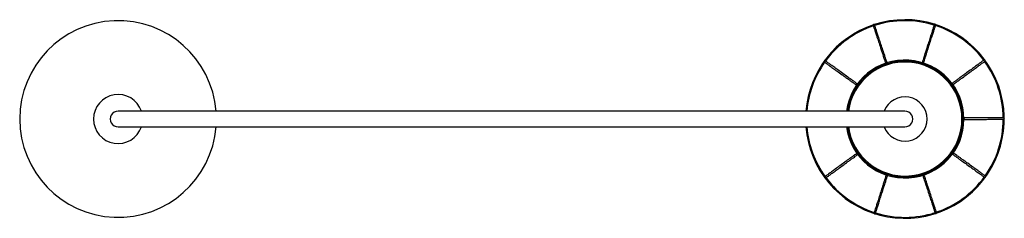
# Paper-space layout '_Superior' of a CAD drawing. Header units: millimetres. Extents: x -1509 to -508, y -2889 to -2687.
import ezdxf

# ---------------------------------------------------------------- set-up
doc = ezdxf.new("R2010")
doc.units = ezdxf.units.MM

psp = doc.layouts.new('_Superior')

# ---------------------------------------------------------------- linework, layer by layer
at = {"color": 7, "linetype": 'Continuous', "lineweight": 25}
for p, q in [((-608.9, -2795.9), (-609.1, -2795.9)), ((-590.8, -2845), (-590.1, -2844.9)), ((-580.6, -2883.7), (-578.2, -2883)), ((-577, -2882.6), (-573.9, -2881.4))]:
    psp.add_line(p, q, dxfattribs=at)
at = {"color": 7, "linetype": 'Continuous', "lineweight": 25, "flags": 128}
for points in [[(-627.9, -2730.4), (-628.2, -2730.5), (-628.4, -2730.7), (-628.5, -2730.9), (-628.5, -2731.1), (-628.5, -2731.1)], [(-627, -2730.7), (-627, -2730.7), (-627.2, -2730.5), (-627.4, -2730.4), (-627.6, -2730.4), (-627.9, -2730.4)], [(-590.5, -2730.2), (-590.8, -2730.2), (-591.1, -2730.2), (-591.3, -2730.3), (-591.4, -2730.5), (-591.4, -2730.5)], [(-590, -2731), (-590, -2731), (-589.9, -2730.8), (-590.1, -2730.5), (-590.3, -2730.4), (-590.5, -2730.2)], [(-658.1, -2752.5), (-658.2, -2752.8), (-658.3, -2753.1), (-658.2, -2753.3), (-658.1, -2753.5), (-658.1, -2753.5)], [(-657.2, -2752.2), (-657.2, -2752.2), (-657.4, -2752.2), (-657.6, -2752.2), (-657.9, -2752.3), (-658.1, -2752.5)], [(-560.1, -2752.1), (-560.4, -2751.9), (-560.6, -2751.7), (-560.8, -2751.7), (-561, -2751.8), (-561, -2751.8)], [(-560.1, -2753), (-560.1, -2753), (-560, -2752.8), (-560, -2752.6), (-560, -2752.3), (-560.1, -2752.1)], [(-548.4, -2787.6), (-548.5, -2787.3), (-548.6, -2787.1), (-548.7, -2786.9), (-548.9, -2786.8), (-548.9, -2786.8)], [(-548.9, -2788.3), (-548.9, -2788.3), (-548.7, -2788.3), (-548.6, -2788.1), (-548.5, -2787.9), (-548.4, -2787.6)], [(-657.8, -2822.8), (-657.8, -2822.8), (-657.9, -2822.9), (-657.9, -2823.2), (-657.9, -2823.4), (-657.7, -2823.7)], [(-559.8, -2823.2), (-559.7, -2823), (-559.6, -2822.7), (-559.7, -2822.5), (-559.8, -2822.3), (-559.8, -2822.3)], [(-657.7, -2823.7), (-657.5, -2823.9), (-657.3, -2824), (-657.1, -2824.1), (-656.9, -2824), (-656.9, -2824)], [(-560.7, -2823.5), (-560.7, -2823.5), (-560.5, -2823.6), (-560.2, -2823.6), (-560, -2823.4), (-559.8, -2823.2)], [(-627.9, -2844.8), (-627.9, -2844.8), (-627.9, -2845), (-627.8, -2845.2), (-627.6, -2845.4), (-627.4, -2845.5)], [(-627.4, -2845.5), (-627.1, -2845.6), (-626.8, -2845.5), (-626.6, -2845.4), (-626.5, -2845.3), (-626.5, -2845.3)], [(-590.8, -2845.1), (-590.8, -2845.1), (-590.7, -2845.3), (-590.5, -2845.4), (-590.3, -2845.4), (-590, -2845.3)], [(-590, -2845.3), (-589.7, -2845.2), (-589.5, -2845), (-589.4, -2844.8), (-589.4, -2844.6), (-589.4, -2844.6)]]:
    psp.add_lwpolyline(points, dxfattribs=at)
at = {"color": 7, "linetype": 'Continuous', "lineweight": 25}
for centre, radius, start, end in [((-1408.9, -2787.9), 100, 4.5894, 355.4029), ((-608.9, -2787.9), 101, 184.5439, 108.0446), ((-608.9, -2787.9), 101, 108.4773, 175.4486), ((-608.9, -2787.9), 100, 72.6993, 107.9177), ((-608.9, -2787.9), 100, 36.7014, 71.8392), ((-608.9, -2787.9), 100, 108.634, 143.8408), ((-608.9, -2787.9), 100, 144.7003, 175.4049), ((-608.9, -2787.9), 60, 187.6846, 172.3178), ((-608.9, -2787.9), 58, 187.9519, 172.0496), ((-608.9, -2787.9), 100, 0.702, 35.8414), ((-1408.9, -2787.9), 25, 18.6696, 341.2465), ((-1408.9, -2787.9), 8, 89.9719, 270), ((-608.9, -2787.9), 8, 270, 90.0281), ((-608.9, -2787.9), 100, 324.6913, 359.8119), ((-608.9, -2787.9), 100, 184.5944, 215.8388), ((-608.9, -2787.9), 100, 216.6994, 251.7609), ((-608.9, -2787.9), 100, 288.7009, 323.8389), ((-608.9, -2787.9), 100, 252.6034, 287.8409)]:
    psp.add_arc(centre, radius, start, end, dxfattribs=at)
at = {"color": 8, "linetype": 'Continuous', "lineweight": 25}
for radius, start, end in [(59, 187.817, 172.1832), (22.5, 200.9727, 159.0337)]:
    psp.add_arc((-608.9, -2787.9), radius, start, end, dxfattribs=at)
at = {"color": 7, "linetype": 'Continuous', "lineweight": 25}
for points, knots in [([(-639.7, -2692.4), (-639.7, -2692.3), (-639.8, -2692.2), (-639.9, -2692), (-640.1, -2691.9), (-640.3, -2691.8), (-640.5, -2691.8), (-640.7, -2691.9), (-640.8, -2692), (-641, -2692.1), (-641.1, -2692.3), (-641.2, -2692.6), (-641.1, -2692.7), (-641.1, -2692.8)], [0, 0, 0, 0, 0.0998576, 0.1915145, 0.2729002, 0.3432594, 0.4522405, 0.5319535, 0.5745316, 0.6216939, 0.7305504, 0.8580161, 1, 1, 1, 1]), ([(-641.1, -2692.8), (-641.1, -2692.9), (-641.1, -2692.9), (-641, -2693.2), (-640.9, -2693.5), (-640.8, -2693.8), (-640.6, -2694.5), (-640.1, -2695.9), (-639.1, -2698.8), (-637.8, -2702.9), (-636.2, -2707.8), (-634.5, -2712.8), (-633, -2717.5), (-632, -2720.4), (-631.3, -2722.6), (-630.8, -2724.1), (-630.2, -2726), (-629.4, -2728.4), (-628.8, -2730.2), (-628.5, -2731.1)], [0, 0, 0, 0, 0.051461, 0.092113, 0.121954, 0.146307, 0.171212, 0.271575, 0.385784, 0.499992, 0.6142, 0.728408, 0.79238, 0.855448, 0.874594, 0.895986, 0.923983, 0.958655, 1, 1, 1, 1]), ([(-627, -2730.7), (-627.4, -2729.5), (-628.2, -2727.3), (-629.1, -2724.5), (-629.7, -2722.5), (-630.3, -2720.8), (-631.3, -2717.7), (-632.9, -2713), (-634.7, -2707.4), (-636.4, -2702.4), (-637.7, -2698.4), (-638.6, -2695.8), (-639.1, -2694.2), (-639.3, -2693.5), (-639.5, -2693.1), (-639.5, -2692.8), (-639.6, -2692.6), (-639.7, -2692.4), (-639.7, -2692.4), (-639.7, -2692.4)], [0, 0, 0, 0, 0.051462, 0.092113, 0.121954, 0.146307, 0.171213, 0.271576, 0.385784, 0.499992, 0.6142, 0.728408, 0.79238, 0.855448, 0.874594, 0.895986, 0.923984, 0.958655, 1, 1, 1, 1]), ([(-579.1, -2692.1), (-579.1, -2692.1), (-579.1, -2692.2), (-579.2, -2692.4), (-579.3, -2692.7), (-579.4, -2693), (-579.6, -2693.7), (-580.1, -2695.2), (-581, -2698.1), (-582.3, -2702.1), (-583.9, -2707.1), (-585.5, -2712.1), (-587, -2716.8), (-588, -2719.8), (-588.7, -2722), (-589.1, -2723.5), (-589.7, -2725.3), (-590.5, -2727.7), (-591.1, -2729.5), (-591.4, -2730.5)], [0, 0, 0, 0, 0.051461, 0.092113, 0.121954, 0.146307, 0.171212, 0.271575, 0.385784, 0.499992, 0.6142, 0.728408, 0.79238, 0.855448, 0.874594, 0.895986, 0.923983, 0.958655, 1, 1, 1, 1]), ([(-590, -2731), (-589.6, -2729.7), (-588.9, -2727.6), (-588, -2724.8), (-587.3, -2722.7), (-586.8, -2721), (-585.8, -2717.9), (-584.3, -2713.2), (-582.5, -2707.6), (-580.9, -2702.6), (-579.6, -2698.6), (-578.8, -2696), (-578.3, -2694.4), (-578, -2693.6), (-577.9, -2693.2), (-577.8, -2693), (-577.8, -2692.8), (-577.7, -2692.6), (-577.7, -2692.6), (-577.7, -2692.5)], [0, 0, 0, 0, 0.0514617, 0.0921132, 0.1219541, 0.1463071, 0.1712126, 0.2715757, 0.3857838, 0.4999921, 0.6142, 0.7284083, 0.7923801, 0.8554484, 0.8745941, 0.8959864, 0.9239836, 0.9586548, 1, 1, 1, 1]), ([(-577.7, -2692.5), (-577.7, -2692.5), (-577.6, -2692.3), (-577.7, -2692.1), (-577.7, -2691.9), (-577.9, -2691.8), (-578, -2691.6), (-578.2, -2691.6), (-578.4, -2691.5), (-578.5, -2691.6), (-578.8, -2691.6), (-579, -2691.8), (-579.1, -2692), (-579.1, -2692.1)], [0, 0, 0, 0, 0.099858, 0.191515, 0.2729, 0.343259, 0.45224, 0.531954, 0.574532, 0.621694, 0.73055, 0.858016, 1, 1, 1, 1]), ([(-690, -2728.7), (-690, -2728.6), (-690.2, -2728.6), (-690.4, -2728.5), (-690.6, -2728.5), (-690.8, -2728.6), (-690.9, -2728.7), (-691.1, -2728.9), (-691.1, -2729), (-691.2, -2729.2), (-691.2, -2729.4), (-691, -2729.7), (-690.9, -2729.8), (-690.8, -2729.9)], [0, 0, 0, 0, 0.099858, 0.191515, 0.2729, 0.343259, 0.45224, 0.531954, 0.574532, 0.621694, 0.73055, 0.858016, 1, 1, 1, 1]), ([(-690.8, -2729.9), (-690.8, -2729.9), (-690.8, -2730), (-690.5, -2730.1), (-690.3, -2730.3), (-690, -2730.5), (-689.4, -2730.9), (-688.2, -2731.8), (-685.7, -2733.6), (-682.3, -2736.1), (-678, -2739.1), (-673.7, -2742.2), (-669.8, -2745), (-667.2, -2746.9), (-665.3, -2748.2), (-664.1, -2749.1), (-662.5, -2750.3), (-660.5, -2751.7), (-658.9, -2752.9), (-658.1, -2753.5)], [0, 0, 0, 0, 0.0514615, 0.0921129, 0.1219537, 0.1463067, 0.1712122, 0.2715755, 0.3857838, 0.4999917, 0.6141999, 0.728408, 0.7923798, 0.855448, 0.8745936, 0.8959861, 0.9239833, 0.9586546, 1, 1, 1, 1]), ([(-657.2, -2752.2), (-658.2, -2751.5), (-660.1, -2750.1), (-662.5, -2748.5), (-664.2, -2747.2), (-665.7, -2746.2), (-668.3, -2744.2), (-672.3, -2741.4), (-677.1, -2737.9), (-681.4, -2734.8), (-684.8, -2732.4), (-687, -2730.8), (-688.4, -2729.8), (-689, -2729.4), (-689.4, -2729.1), (-689.5, -2729), (-689.7, -2728.8), (-689.9, -2728.7), (-689.9, -2728.7), (-690, -2728.7)], [0, 0, 0, 0, 0.051462, 0.092113, 0.121954, 0.146307, 0.171213, 0.271576, 0.385784, 0.499992, 0.6142, 0.728408, 0.79238, 0.855448, 0.874594, 0.895986, 0.923984, 0.958655, 1, 1, 1, 1]), ([(-528.5, -2727.9), (-528.5, -2727.9), (-528.6, -2728), (-528.8, -2728.1), (-529, -2728.3), (-529.3, -2728.5), (-529.9, -2728.9), (-531.1, -2729.8), (-533.6, -2731.7), (-537, -2734.2), (-541.2, -2737.3), (-545.5, -2740.4), (-549.4, -2743.3), (-551.9, -2745.1), (-553.8, -2746.5), (-555.1, -2747.4), (-556.6, -2748.6), (-558.7, -2750.1), (-560.2, -2751.2), (-561, -2751.8)], [0, 0, 0, 0, 0.051461, 0.092113, 0.121954, 0.146307, 0.171212, 0.271575, 0.385784, 0.499992, 0.6142, 0.728408, 0.79238, 0.855448, 0.874594, 0.895986, 0.923983, 0.958655, 1, 1, 1, 1]), ([(-560.1, -2753), (-559.1, -2752.2), (-557.2, -2750.9), (-554.9, -2749.2), (-553.2, -2747.9), (-551.7, -2746.8), (-549.1, -2744.9), (-545.1, -2742), (-540.3, -2738.5), (-536.1, -2735.4), (-532.7, -2732.9), (-530.5, -2731.2), (-529.1, -2730.3), (-528.5, -2729.8), (-528.2, -2729.6), (-528, -2729.4), (-527.8, -2729.3), (-527.7, -2729.2), (-527.6, -2729.1), (-527.6, -2729.1)], [0, 0, 0, 0, 0.051462, 0.092113, 0.121954, 0.146307, 0.171213, 0.271576, 0.385784, 0.499992, 0.6142, 0.728408, 0.79238, 0.855448, 0.874594, 0.895986, 0.923984, 0.958655, 1, 1, 1, 1]), ([(-527.6, -2729.1), (-527.5, -2729.1), (-527.4, -2729), (-527.3, -2728.8), (-527.3, -2728.6), (-527.3, -2728.4), (-527.4, -2728.2), (-527.5, -2728), (-527.6, -2727.9), (-527.7, -2727.8), (-528, -2727.8), (-528.2, -2727.8), (-528.4, -2727.9), (-528.5, -2727.9)], [0, 0, 0, 0, 0.0998576, 0.1915145, 0.2729002, 0.3432594, 0.4522405, 0.5319535, 0.5745316, 0.6216939, 0.7305504, 0.8580161, 1, 1, 1, 1]), ([(-608.9, -2779.9), (-609, -2779.9), (-609.1, -2779.9), (-610.1, -2779.9), (-611.5, -2779.9), (-613.3, -2779.9), (-615.4, -2779.9), (-617.9, -2779.9), (-620.8, -2779.9), (-623.9, -2779.9), (-627.2, -2779.9), (-630.4, -2779.9), (-633.6, -2779.9), (-636.7, -2779.9), (-639.7, -2779.9), (-642.9, -2779.9), (-647.3, -2779.9), (-653.3, -2779.9), (-661.8, -2779.9), (-671.9, -2779.9), (-683.9, -2779.9), (-696.8, -2779.9), (-710.6, -2779.9), (-725.2, -2779.9), (-740.6, -2779.9), (-756.8, -2779.9), (-773.8, -2779.9), (-791.4, -2779.9), (-809.8, -2779.9), (-828.7, -2779.9), (-848.3, -2779.9), (-868.4, -2779.9), (-888.1, -2779.9), (-907.4, -2779.9), (-926.1, -2779.9), (-945.2, -2779.9), (-964.5, -2779.9), (-984, -2779.9), (-1003.6, -2779.9), (-1023.3, -2779.9), (-1042.8, -2779.9), (-1062.2, -2779.9), (-1081.3, -2779.9), (-1100.1, -2779.9), (-1118.4, -2779.9), (-1136.2, -2779.9), (-1153.6, -2779.9), (-1170.4, -2779.9), (-1187.5, -2779.9), (-1204.7, -2779.9), (-1221.9, -2779.9), (-1238.3, -2779.9), (-1253.9, -2779.9), (-1268.7, -2779.9), (-1282.7, -2779.9), (-1295.9, -2779.9), (-1308.4, -2779.9), (-1320.1, -2779.9), (-1331, -2779.9), (-1341.1, -2779.9), (-1350.4, -2779.9), (-1358.7, -2779.9), (-1364.8, -2779.9), (-1369, -2779.9), (-1371.8, -2779.9), (-1374.6, -2779.9), (-1377.4, -2779.9), (-1380.5, -2779.9), (-1383.6, -2779.9), (-1387, -2779.9), (-1390.3, -2779.9), (-1393.7, -2779.9), (-1397, -2779.9), (-1400, -2779.9), (-1402.9, -2779.9), (-1405, -2779.9), (-1406.5, -2779.9), (-1407.5, -2779.9), (-1408.3, -2779.9), (-1408.8, -2779.9), (-1408.9, -2779.9), (-1408.9, -2779.9)], [0, 0, 0, 0, 0.011468, 0.022401, 0.032807, 0.042689, 0.052051, 0.060895, 0.070655, 0.079697, 0.088022, 0.09563, 0.102638, 0.108904, 0.114874, 0.120884, 0.126933, 0.138929, 0.151076, 0.167073, 0.183209, 0.199348, 0.215486, 0.231619, 0.247746, 0.263868, 0.279982, 0.296088, 0.312177, 0.328251, 0.344318, 0.360382, 0.376444, 0.390509, 0.404598, 0.418733, 0.432942, 0.447207, 0.461493, 0.475765, 0.490013, 0.504214, 0.518346, 0.532395, 0.546377, 0.56031, 0.574233, 0.588177, 0.602152, 0.618124, 0.634117, 0.650149, 0.666219, 0.682308, 0.698415, 0.714536, 0.730674, 0.746836, 0.763008, 0.779178, 0.795103, 0.810442, 0.825171, 0.831439, 0.837585, 0.843622, 0.850225, 0.857755, 0.866055, 0.875251, 0.885343, 0.896329, 0.908204, 0.920963, 0.934594, 0.949084, 0.958624, 0.968493, 0.978682, 0.989187, 1, 1, 1, 1]), ([(-508.6, -2786.7), (-508.6, -2786.7), (-508.7, -2786.7), (-509, -2786.7), (-509.3, -2786.7), (-509.6, -2786.7), (-510.3, -2786.7), (-511.9, -2786.7), (-514.9, -2786.7), (-519.2, -2786.7), (-524.4, -2786.7), (-529.7, -2786.8), (-534.5, -2786.8), (-537.7, -2786.8), (-540, -2786.8), (-541.6, -2786.8), (-543.5, -2786.8), (-546, -2786.8), (-547.9, -2786.8), (-548.9, -2786.8)], [0, 0, 0, 0, 0.051461, 0.092113, 0.121954, 0.146307, 0.171212, 0.271575, 0.385784, 0.499992, 0.6142, 0.728408, 0.79238, 0.855448, 0.874594, 0.895986, 0.923983, 0.958655, 1, 1, 1, 1]), ([(-548.9, -2788.3), (-547.7, -2788.3), (-545.4, -2788.3), (-542.5, -2788.3), (-540.3, -2788.3), (-538.5, -2788.3), (-535.2, -2788.3), (-530.3, -2788.3), (-524.4, -2788.2), (-519.1, -2788.2), (-514.9, -2788.2), (-512.2, -2788.2), (-510.5, -2788.2), (-509.8, -2788.2), (-509.3, -2788.2), (-509.1, -2788.2), (-508.9, -2788.2), (-508.7, -2788.2), (-508.6, -2788.2), (-508.6, -2788.2)], [0, 0, 0, 0, 0.051462, 0.092113, 0.121954, 0.146307, 0.171213, 0.271576, 0.385784, 0.499992, 0.6142, 0.728408, 0.79238, 0.855448, 0.874594, 0.895986, 0.923984, 0.958655, 1, 1, 1, 1]), ([(-508.6, -2788.2), (-508.5, -2788.2), (-508.4, -2788.1), (-508.2, -2788), (-508, -2787.9), (-507.9, -2787.7), (-507.8, -2787.5), (-507.8, -2787.3), (-507.9, -2787.2), (-507.9, -2787), (-508.1, -2786.8), (-508.3, -2786.7), (-508.5, -2786.7), (-508.6, -2786.7)], [0, 0, 0, 0, 0.099858, 0.191515, 0.2729, 0.343259, 0.45224, 0.531954, 0.574532, 0.621694, 0.73055, 0.858016, 1, 1, 1, 1]), ([(-1408.9, -2795.9), (-1408.9, -2795.9), (-1408.8, -2795.9), (-1408.1, -2795.9), (-1407.1, -2795.9), (-1405.7, -2795.9), (-1404.1, -2795.9), (-1402.2, -2795.9), (-1400.1, -2795.9), (-1397.7, -2795.9), (-1395.2, -2795.9), (-1392.8, -2795.9), (-1390.6, -2795.9), (-1388.5, -2795.9), (-1386.5, -2795.9), (-1384.4, -2795.9), (-1382.1, -2795.9), (-1379.8, -2795.9), (-1377.3, -2795.9), (-1373, -2795.9), (-1366.4, -2795.9), (-1356.9, -2795.9), (-1346.4, -2795.9), (-1334.9, -2795.9), (-1322.4, -2795.9), (-1309.4, -2795.9), (-1296.3, -2795.9), (-1283.1, -2795.9), (-1269.1, -2795.9), (-1254.3, -2795.9), (-1238.7, -2795.9), (-1222.3, -2795.9), (-1205.8, -2795.9), (-1189.3, -2795.9), (-1173.1, -2795.9), (-1156.3, -2795.9), (-1139, -2795.9), (-1121.2, -2795.9), (-1102.9, -2795.9), (-1084.2, -2795.9), (-1065.1, -2795.9), (-1045.7, -2795.9), (-1026.1, -2795.9), (-1006.4, -2795.9), (-986.8, -2795.9), (-967.2, -2795.9), (-947.8, -2795.9), (-928.7, -2795.9), (-909, -2795.9), (-888.8, -2795.9), (-868.2, -2795.9), (-848, -2795.9), (-828.5, -2795.9), (-809.5, -2795.9), (-791.1, -2795.9), (-774.2, -2795.9), (-758.6, -2795.9), (-744.3, -2795.9), (-730.5, -2795.9), (-717.4, -2795.9), (-704.9, -2795.9), (-693.2, -2795.9), (-682.4, -2795.9), (-674, -2795.9), (-667.5, -2795.9), (-662.7, -2795.9), (-658.2, -2795.9), (-654.1, -2795.9), (-650.2, -2795.9), (-646.3, -2795.9), (-642.2, -2795.9), (-637.8, -2795.9), (-633.3, -2795.9), (-628.9, -2795.9), (-624.5, -2795.9), (-620.4, -2795.9), (-616.9, -2795.9), (-614.1, -2795.9), (-611.9, -2795.9), (-610.3, -2795.9), (-609.2, -2795.9), (-609, -2795.9), (-608.9, -2795.9)], [0, 0, 0, 0, 0.012665, 0.0248, 0.036393, 0.047432, 0.057909, 0.067815, 0.078751, 0.088878, 0.098192, 0.106688, 0.113582, 0.11982, 0.125716, 0.131647, 0.137616, 0.14362, 0.149658, 0.155731, 0.174328, 0.193183, 0.212105, 0.231025, 0.249922, 0.268797, 0.284972, 0.301133, 0.317272, 0.333385, 0.349472, 0.365536, 0.381587, 0.395594, 0.409565, 0.423523, 0.437495, 0.451475, 0.465468, 0.479513, 0.493648, 0.507867, 0.522147, 0.536458, 0.550767, 0.565046, 0.579284, 0.593461, 0.60759, 0.623698, 0.639786, 0.655871, 0.671966, 0.68808, 0.704202, 0.720333, 0.734457, 0.748589, 0.762727, 0.77687, 0.791015, 0.805144, 0.818908, 0.83216, 0.839356, 0.846391, 0.853263, 0.860035, 0.865969, 0.872691, 0.8802, 0.888497, 0.897751, 0.907819, 0.9187, 0.930393, 0.9429, 0.953299, 0.964204, 0.975619, 0.987548, 1, 1, 1, 1]), ([(-657.8, -2822.8), (-658.8, -2823.5), (-660.6, -2824.9), (-663, -2826.6), (-664.7, -2827.9), (-666.2, -2828.9), (-668.8, -2830.9), (-672.8, -2833.8), (-677.6, -2837.3), (-681.8, -2840.4), (-685.2, -2842.9), (-687.4, -2844.5), (-688.7, -2845.5), (-689.3, -2845.9), (-689.7, -2846.2), (-689.9, -2846.3), (-690.1, -2846.5), (-690.2, -2846.6), (-690.3, -2846.6), (-690.3, -2846.6)], [0, 0, 0, 0, 0.051462, 0.092113, 0.121954, 0.146307, 0.171213, 0.271576, 0.385784, 0.499992, 0.6142, 0.728408, 0.79238, 0.855448, 0.874594, 0.895986, 0.923984, 0.958655, 1, 1, 1, 1]), ([(-527, -2845.9), (-527.1, -2845.8), (-527.1, -2845.8), (-527.4, -2845.6), (-527.6, -2845.5), (-527.9, -2845.3), (-528.4, -2844.9), (-529.7, -2844), (-532.2, -2842.2), (-535.6, -2839.7), (-539.9, -2836.6), (-544.2, -2833.6), (-548.1, -2830.7), (-550.6, -2828.9), (-552.5, -2827.5), (-553.8, -2826.6), (-555.4, -2825.5), (-557.4, -2824), (-559, -2822.9), (-559.8, -2822.3)], [0, 0, 0, 0, 0.051461, 0.092113, 0.121954, 0.146307, 0.171212, 0.271575, 0.385784, 0.499992, 0.6142, 0.728408, 0.79238, 0.855448, 0.874594, 0.895986, 0.923983, 0.958655, 1, 1, 1, 1]), ([(-689.4, -2847.8), (-689.4, -2847.8), (-689.3, -2847.8), (-689.1, -2847.6), (-688.8, -2847.4), (-688.6, -2847.2), (-688, -2846.8), (-686.8, -2845.9), (-684.3, -2844.1), (-680.9, -2841.6), (-676.7, -2838.5), (-672.4, -2835.4), (-668.5, -2832.5), (-666, -2830.6), (-664.1, -2829.3), (-662.8, -2828.3), (-661.2, -2827.2), (-659.2, -2825.7), (-657.7, -2824.6), (-656.9, -2824)], [0, 0, 0, 0, 0.051461, 0.092113, 0.121954, 0.146307, 0.171212, 0.271575, 0.385784, 0.499992, 0.6142, 0.728408, 0.79238, 0.855448, 0.874594, 0.895986, 0.923983, 0.958655, 1, 1, 1, 1]), ([(-560.7, -2823.5), (-559.6, -2824.3), (-557.8, -2825.6), (-555.4, -2827.3), (-553.7, -2828.6), (-552.2, -2829.6), (-549.6, -2831.5), (-545.6, -2834.4), (-540.7, -2837.9), (-536.5, -2840.9), (-533.1, -2843.4), (-530.8, -2845), (-529.5, -2846), (-528.9, -2846.4), (-528.5, -2846.6), (-528.3, -2846.8), (-528.1, -2846.9), (-528, -2847), (-527.9, -2847.1), (-527.9, -2847.1)], [0, 0, 0, 0, 0.051462, 0.092113, 0.121954, 0.146307, 0.171213, 0.271576, 0.385784, 0.499992, 0.6142, 0.728408, 0.79238, 0.855448, 0.874594, 0.895986, 0.923984, 0.958655, 1, 1, 1, 1]), ([(-690.3, -2846.6), (-690.3, -2846.7), (-690.5, -2846.8), (-690.6, -2847), (-690.6, -2847.2), (-690.6, -2847.4), (-690.5, -2847.6), (-690.4, -2847.7), (-690.3, -2847.8), (-690.2, -2847.9), (-689.9, -2848), (-689.6, -2848), (-689.5, -2847.9), (-689.4, -2847.8)], [0, 0, 0, 0, 0.099858, 0.191515, 0.2729, 0.343259, 0.45224, 0.531954, 0.574532, 0.621694, 0.73055, 0.858016, 1, 1, 1, 1]), ([(-627.9, -2844.8), (-628.3, -2846), (-629, -2848.2), (-629.9, -2851), (-630.6, -2853), (-631.1, -2854.7), (-632.1, -2857.8), (-633.6, -2862.5), (-635.4, -2868.2), (-637, -2873.2), (-638.3, -2877.2), (-639.1, -2879.8), (-639.6, -2881.4), (-639.9, -2882.1), (-640, -2882.5), (-640.1, -2882.7), (-640.1, -2883), (-640.2, -2883.2), (-640.2, -2883.2), (-640.2, -2883.2)], [0, 0, 0, 0, 0.051462, 0.092113, 0.121954, 0.146307, 0.171213, 0.271576, 0.385784, 0.499992, 0.6142, 0.728408, 0.79238, 0.855448, 0.874594, 0.895986, 0.923984, 0.958655, 1, 1, 1, 1]), ([(-638.8, -2883.7), (-638.8, -2883.7), (-638.8, -2883.6), (-638.7, -2883.3), (-638.6, -2883), (-638.5, -2882.7), (-638.3, -2882.1), (-637.8, -2880.6), (-636.9, -2877.7), (-635.6, -2873.6), (-634, -2868.6), (-632.4, -2863.6), (-630.9, -2859), (-629.9, -2856), (-629.2, -2853.8), (-628.7, -2852.3), (-628.1, -2850.4), (-627.4, -2848), (-626.8, -2846.2), (-626.5, -2845.3)], [0, 0, 0, 0, 0.051461, 0.092113, 0.121954, 0.146307, 0.171212, 0.271575, 0.385784, 0.499992, 0.6142, 0.728408, 0.79238, 0.855448, 0.874594, 0.895986, 0.923983, 0.958655, 1, 1, 1, 1]), ([(-590.8, -2845.1), (-590.4, -2846.3), (-589.7, -2848.5), (-588.8, -2851.2), (-588.1, -2853.3), (-587.6, -2855), (-586.6, -2858.1), (-585, -2862.8), (-583.1, -2868.4), (-581.5, -2873.4), (-580.2, -2877.4), (-579.3, -2880), (-578.8, -2881.6), (-578.6, -2882.3), (-578.4, -2882.7), (-578.4, -2882.9), (-578.3, -2883.1), (-578.2, -2883.3), (-578.2, -2883.4), (-578.2, -2883.4)], [0, 0, 0, 0, 0.0514617, 0.0921132, 0.1219541, 0.1463071, 0.1712126, 0.2715757, 0.3857838, 0.4999921, 0.6142, 0.7284083, 0.7923801, 0.8554484, 0.8745941, 0.8959864, 0.9239836, 0.9586548, 1, 1, 1, 1]), ([(-576.8, -2882.9), (-576.8, -2882.9), (-576.8, -2882.8), (-576.9, -2882.6), (-577, -2882.3), (-577.1, -2882), (-577.3, -2881.3), (-577.8, -2879.8), (-578.8, -2876.9), (-580.1, -2872.9), (-581.7, -2867.9), (-583.4, -2862.9), (-584.9, -2858.3), (-585.9, -2855.3), (-586.6, -2853.1), (-587.1, -2851.6), (-587.7, -2849.8), (-588.5, -2847.4), (-589.1, -2845.6), (-589.4, -2844.6)], [0, 0, 0, 0, 0.051461, 0.092113, 0.121954, 0.146307, 0.171212, 0.271575, 0.385784, 0.499992, 0.6142, 0.728408, 0.79238, 0.855448, 0.874594, 0.895986, 0.923983, 0.958655, 1, 1, 1, 1]), ([(-527.9, -2847.1), (-527.9, -2847.1), (-527.7, -2847.2), (-527.5, -2847.2), (-527.3, -2847.2), (-527.1, -2847.1), (-527, -2847), (-526.8, -2846.9), (-526.8, -2846.7), (-526.7, -2846.6), (-526.7, -2846.3), (-526.8, -2846.1), (-527, -2845.9), (-527, -2845.9)], [0, 0, 0, 0, 0.099858, 0.191515, 0.2729, 0.343259, 0.45224, 0.531954, 0.574532, 0.621694, 0.73055, 0.858016, 1, 1, 1, 1]), ([(-578.2, -2883.4), (-578.2, -2883.5), (-578.1, -2883.6), (-578, -2883.8), (-577.8, -2883.9), (-577.6, -2883.9), (-577.4, -2883.9), (-577.2, -2883.9), (-577.1, -2883.8), (-576.9, -2883.7), (-576.8, -2883.5), (-576.7, -2883.2), (-576.8, -2883), (-576.8, -2882.9)], [0, 0, 0, 0, 0.099858, 0.191515, 0.2729, 0.343259, 0.45224, 0.531954, 0.574532, 0.621694, 0.73055, 0.858016, 1, 1, 1, 1]), ([(-640.2, -2883.2), (-640.2, -2883.3), (-640.3, -2883.4), (-640.2, -2883.7), (-640.2, -2883.8), (-640, -2884), (-639.9, -2884.1), (-639.7, -2884.2), (-639.5, -2884.2), (-639.3, -2884.2), (-639.1, -2884.1), (-638.9, -2883.9), (-638.8, -2883.8), (-638.8, -2883.7)], [0, 0, 0, 0, 0.099858, 0.191515, 0.2729, 0.343259, 0.45224, 0.531954, 0.574532, 0.621694, 0.73055, 0.858016, 1, 1, 1, 1])]:
    psp.add_open_spline(points, degree=3, knots=knots, dxfattribs=at)

doc.saveas('drawing.dxf')
